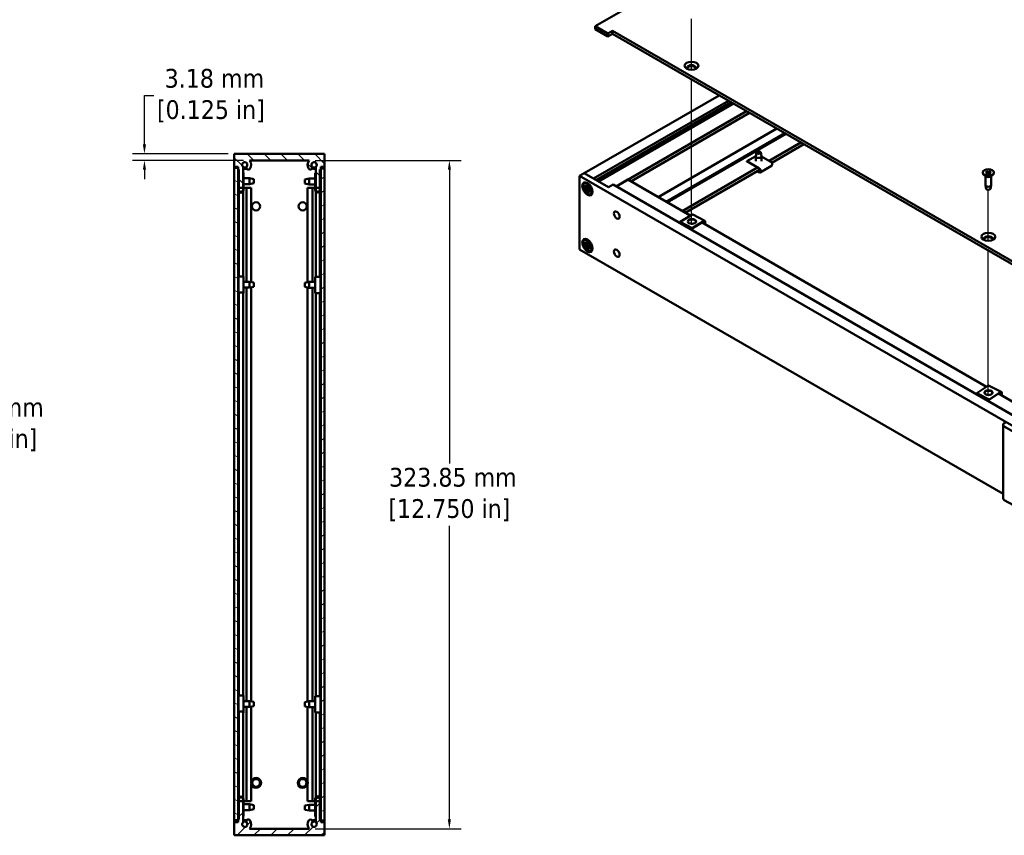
# Model space of a CAD drawing. Header units: millimetres. Extents: x 5 to 1566, y 28 to 988.
# Tile 9 of 11: x 707 to 1184, y 388 to 783. Entities that reach past the tile are written whole.
import ezdxf

# ---------------------------------------------------------------- set-up
doc = ezdxf.new("R2010")
doc.units = ezdxf.units.MM
doc.header["$LTSCALE"] = 1.818182
for name, color, linetype, lineweight in [('Dimension (ANSI)', 7, 'Continuous', 25), ('Hatch (ANSI)', 7, 'Continuous', 18), ('Tweak Trail (ANSI)', 7, 'Continuous', 25), ('Visible (ANSI)', 7, 'Continuous', 50)]:
    doc.layers.add(name, color=color, linetype=linetype, lineweight=lineweight)
doc.styles.add('Note Text (ANSI)', font='tahoma.ttf')
doc.dimstyles.new('Default - mm (ANSI)', dxfattribs={"dimscale": 1.818182, "dimtxt": 5, "dimasz": 2.5, "dimexe": 3.175, "dimexo": 1.6002, "dimgap": 0.8, "dimtad": 0, "dimtih": 1, "dimtoh": 1, "dimrnd": 1e-08, "dimzin": 0, "dimdsep": 46, "dimtxsty": 'Note Text (ANSI)', "dimcen": 0.09, "dimdle": 10, "dimclrd": 256, "dimclre": 256, "dimclrt": 256, "dimadec": 1, "dimazin": 0, "dimtfac": 0.6096, "dimtofl": 0, "dimtmove": 0, "dimatfit": 3, "dimfxl": 1, "dimtolj": 1, "dimtzin": 0, "dimlwd": -1, "dimlwe": -1, "dimarcsym": 0})

# ---------------------------------------------------------------- blocks, each defined once
blk = doc.blocks.new('*D7')
at = {"layer": 'Defpoints', "color": 0, "transparency": 16777216}
for p in [(596.6, 717.78), (685.83, 717.78), (596.6, 387.58)]:
    blk.add_point(p, dxfattribs=at)
at = {"layer": 'Dimension (ANSI)', "transparency": 16777216}
for p, q in [((599.51, 717.78), (691.6, 717.78)), ((685.83, 713.23), (685.83, 601.67)), ((685.83, 392.12), (685.83, 571.53)), ((599.51, 387.58), (691.6, 387.58))]:
    blk.add_line(p, q, dxfattribs=at)
for points in [[(685.07, 713.23), (686.58, 713.23), (685.83, 717.78)], [(685.07, 392.12), (686.58, 392.12), (685.83, 387.58)]]:
    blk.add_solid(points, dxfattribs=at)
at = {"layer": 'Dimension (ANSI)', "transparency": 16777216, "insert": (685.83, 586.6), "char_height": 9.0909, "attachment_point": 5, "style": 'Note Text (ANSI)'}
blk.add_mtext('\\A1; 330.20 mm\\P[13.000 in]', dxfattribs=at)
blk = doc.blocks.new('*D8')
at = {"layer": 'Defpoints', "color": 0, "transparency": 16777216}
for p in [(847.08, 714.6), (847.08, 390.75), (914.95, 390.75)]:
    blk.add_point(p, dxfattribs=at)
at = {"layer": 'Dimension (ANSI)', "transparency": 16777216}
for p, q in [((849.99, 714.6), (920.72, 714.6)), ((914.95, 710.06), (914.95, 567.76)), ((914.95, 395.3), (914.95, 537.6)), ((849.99, 390.75), (920.72, 390.75))]:
    blk.add_line(p, q, dxfattribs=at)
for points in [[(914.19, 710.06), (915.71, 710.06), (914.95, 714.6)], [(914.19, 395.3), (915.71, 395.3), (914.95, 390.75)]]:
    blk.add_solid(points, dxfattribs=at)
at = {"layer": 'Dimension (ANSI)', "transparency": 16777216, "insert": (914.95, 552.68), "char_height": 9.0909, "attachment_point": 5, "style": 'Note Text (ANSI)'}
blk.add_mtext('\\A1; 323.85 mm\\P[12.750 in]', dxfattribs=at)
blk = doc.blocks.new('*D18')
at = {"layer": 'Defpoints', "color": 0, "transparency": 16777216}
for p in [(810.77, 717.78), (767.23, 714.6), (818.14, 714.6)]:
    blk.add_point(p, dxfattribs=at)
at = {"layer": 'Dimension (ANSI)', "transparency": 16777216}
for p, q in [((767.23, 722.32), (767.23, 745.99)), ((767.23, 745.99), (771.77, 745.99)), ((807.86, 717.78), (761.46, 717.78)), ((815.23, 714.6), (761.46, 714.6)), ((767.23, 710.06), (767.23, 705.51))]:
    blk.add_line(p, q, dxfattribs=at)
for points in [[(766.47, 722.32), (767.99, 722.32), (767.23, 717.78)], [(766.47, 710.06), (767.99, 710.06), (767.23, 714.6)]]:
    blk.add_solid(points, dxfattribs=at)
at = {"layer": 'Dimension (ANSI)', "transparency": 16777216, "insert": (799.41, 745.99), "char_height": 9.0909, "attachment_point": 5, "style": 'Note Text (ANSI)'}
blk.add_mtext('\\A1; 3.18 mm\\P[0.125 in]', dxfattribs=at)

msp = doc.modelspace()

# ---------------------------------------------------------------- hatches: boundary and pattern name
at = {"layer": 'Hatch (ANSI)'}
h = msp.add_hatch(dxfattribs=at)
h.set_pattern_fill('ANSI31', color=256, scale=46.181818, angle=-90, style=0)
h.set_pattern_definition([(315, (0, 0), (4.081935, 4.081935), [])])
edge = h.paths.add_edge_path()
edge.add_line((852.245, 710.156), (852.626, 710.156))
edge.add_line((852.626, 710.156), (852.626, 711.426))
edge.add_line((852.626, 711.426), (854.455, 711.426))
edge.add_line((854.455, 711.426), (854.455, 717.776))
edge.add_line((854.455, 717.776), (810.767, 717.776))
edge.add_line((810.767, 717.776), (810.767, 711.426))
edge.add_line((810.767, 711.426), (812.595, 711.426))
edge.add_line((812.595, 711.426), (812.595, 710.156))
edge.add_line((812.595, 710.156), (812.976, 710.156))
edge.add_line((812.976, 710.156), (812.976, 701.266))
edge.add_line((812.976, 701.266), (815.008, 701.266))
edge.add_line((815.008, 701.266), (815.008, 711.456))
edge.add_ellipse((815.809, 712.442), major_axis=(-0.8, -0.986), ratio=1, start_angle=91.58551, end_angle=360, ccw=False)
edge.add_ellipse((817.574, 711.092), major_axis=(-0.757, 0.578), ratio=1, start_angle=0, end_angle=179.92175)
edge.add_ellipse((815.809, 712.442), major_axis=(2.522, -1.929), ratio=1, start_angle=0, end_angle=80.24957)
edge.add_line((818.137, 714.601), (847.085, 714.601))
edge.add_ellipse((849.412, 712.441), major_axis=(-2.327, 2.16), ratio=1, start_angle=0, end_angle=80.27895)
edge.add_ellipse((847.647, 711.091), major_axis=(-0.757, -0.579), ratio=1, start_angle=0, end_angle=52.5849)
edge.add_ellipse((847.647, 711.091), major_axis=(0, -0.953), ratio=1, start_angle=0, end_angle=127.40593)
edge.add_ellipse((849.413, 712.442), major_axis=(-1.009, -0.771), ratio=1, start_angle=91.64419, end_angle=360, ccw=False)
edge.add_line((850.213, 711.456), (850.213, 701.266))
edge.add_line((850.213, 701.266), (852.245, 701.266))
edge.add_line((852.245, 701.266), (852.245, 710.156))
h = msp.add_hatch(dxfattribs=at)
h.set_pattern_fill('ANSI31', color=256, scale=46.181818, angle=-75, style=0)
h.set_pattern_definition([(330, (0, 0), (2.886364, 4.99933), [])])
h.paths.add_polyline_path([(812.567, 710.964), (810.767, 710.964), (810.767, 394.964), (812.567, 394.964)])
h = msp.add_hatch(dxfattribs=at)
h.set_pattern_fill('ANSI31', color=256, scale=46.181818, angle=-15, style=0)
h.set_pattern_definition([(30, (0, 0), (-2.886364, 4.999328), [])])
h.paths.add_polyline_path([(854.455, 710.676), (852.655, 710.676), (852.655, 394.676), (854.455, 394.676)])
h = msp.add_hatch(dxfattribs=at)
h.set_pattern_fill('ANSI31', color=256, scale=46.181818, style=0)
h.set_pattern_definition([(45, (0, 0), (-4.081935, 4.081935), [])])
edge = h.paths.add_edge_path()
edge.add_line((852.626, 395.196), (852.245, 395.196))
edge.add_line((852.245, 395.196), (852.245, 404.086))
edge.add_line((852.245, 404.086), (850.213, 404.086))
edge.add_line((850.213, 404.086), (850.213, 393.896))
edge.add_ellipse((849.413, 392.91), major_axis=(0.8, 0.986), ratio=1, start_angle=91.64419, end_angle=360, ccw=False)
edge.add_ellipse((847.647, 394.26), major_axis=(0.757, -0.579), ratio=1, start_angle=0, end_angle=127.40593)
edge.add_ellipse((847.647, 394.261), major_axis=(0, 0.952), ratio=1, start_angle=0, end_angle=52.5849)
edge.add_ellipse((849.412, 392.911), major_axis=(-2.522, 1.929), ratio=1, start_angle=0, end_angle=80.27895)
edge.add_line((847.085, 390.751), (818.137, 390.751))
edge.add_ellipse((815.809, 392.91), major_axis=(2.328, -2.159), ratio=1, start_angle=0, end_angle=80.24957)
edge.add_ellipse((817.574, 394.26), major_axis=(0.757, 0.579), ratio=1, start_angle=0, end_angle=179.92175)
edge.add_ellipse((815.809, 392.91), major_axis=(1.008, 0.773), ratio=1, start_angle=91.58551, end_angle=360, ccw=False)
edge.add_line((815.008, 393.896), (815.008, 404.086))
edge.add_line((815.008, 404.086), (812.976, 404.086))
edge.add_line((812.976, 404.086), (812.976, 395.196))
edge.add_line((812.976, 395.196), (812.595, 395.196))
edge.add_line((812.595, 395.196), (812.595, 393.926))
edge.add_line((812.595, 393.926), (810.767, 393.926))
edge.add_line((810.767, 393.926), (810.767, 387.576))
edge.add_line((810.767, 387.576), (854.455, 387.576))
edge.add_line((854.455, 387.576), (854.455, 393.926))
edge.add_line((854.455, 393.926), (852.626, 393.926))
edge.add_line((852.626, 393.926), (852.626, 395.196))

# ---------------------------------------------------------------- linework, layer by layer
at = {"layer": 'Tweak Trail (ANSI)'}
for p, q in [((1032.232, 758.541), (1032.232, 783.248)), ((1032.232, 683.884), (1032.232, 753.865)), ((1176.027, 675.648), (1176.027, 700.356)), ((1176.027, 600.923), (1176.027, 670.973))]:
    msp.add_line(p, q, dxfattribs=at)
at = {"layer": 'Visible (ANSI)'}
for p, q in [((1278, 948.674), (985.625, 779.611)), ((985.625, 779.611), (991.747, 776.082)), ((985.625, 779.611), (985.625, 778.141)), ((991.747, 774.613), (985.625, 778.141)), ((991.747, 776.082), (993.99, 777.38)), ((991.747, 776.082), (991.747, 774.613)), ((993.99, 775.91), (991.747, 774.613)), ((993.99, 777.38), (1205.366, 655.53)), ((993.99, 777.38), (993.99, 775.91)), ((1204.093, 654.794), (993.99, 775.91)), ((1045.674, 746.116), (980.308, 708.377)), ((1050.168, 743.526), (984.798, 705.784)), ((1051.462, 742.78), (986.091, 705.038)), ((1052.361, 742.261), (986.989, 704.519)), ((1052.63, 742.106), (987.258, 704.364)), ((1058.921, 738.48), (995.79, 702.03)), ((1060.359, 737.651), (1002.848, 704.447)), ((1073.621, 730.005), (1016.1, 696.795)), ((1077.457, 727.795), (1019.932, 694.583)), ((1078.061, 727.446), (1020.536, 694.234)), ((1085.272, 723.29), (1069.928, 714.431)), ((1086.71, 722.461), (1071.089, 713.442)), ((854.455, 717.776), (810.767, 717.776)), ((810.767, 717.776), (810.767, 711.426)), ((854.455, 711.426), (854.455, 717.776)), ((1063.365, 716.709), (1059.114, 714.205)), ((1063.349, 714.176), (1063.349, 716.586)), ((1063.778, 718.388), (1063.363, 716.701)), ((1065.765, 718.388), (1066.18, 716.701)), ((1066.194, 714.176), (1066.194, 716.586)), ((1070.429, 714.148), (1066.194, 716.544)), ((810.767, 710.964), (810.767, 711.426)), ((810.767, 711.426), (812.595, 711.426)), ((812.567, 710.964), (810.767, 710.964)), ((810.767, 710.964), (810.767, 394.964)), ((812.567, 394.964), (812.567, 710.964)), ((812.595, 711.426), (812.595, 710.156)), ((815.008, 701.266), (815.008, 711.456)), ((818.137, 714.601), (847.085, 714.601)), ((850.213, 711.456), (850.213, 701.266)), ((852.626, 710.156), (852.626, 711.426)), ((852.626, 711.426), (854.455, 711.426)), ((854.455, 711.426), (854.455, 710.676)), ((1064.217, 711.134), (1027.741, 690.074)), ((1059.114, 714.022), (1059.114, 714.205)), ((1059.114, 714.205), (1064.934, 710.911)), ((1064.934, 710.702), (1064.217, 711.108)), ((1071.067, 712.04), (1065.572, 708.803)), ((812.567, 706.008), (812.72, 706.008)), ((812.595, 710.156), (812.976, 710.156)), ((812.72, 700.385), (812.72, 708.533)), ((812.72, 708.533), (812.976, 708.533)), ((812.976, 710.156), (812.976, 701.266)), ((815.008, 708.533), (815.233, 708.533)), ((815.233, 708.533), (815.233, 700.385)), ((815.233, 706.008), (818.183, 706.008)), ((818.183, 703.163), (818.183, 706.008)), ((820.292, 705.588), (818.183, 706.008)), ((849.989, 708.49), (850.213, 708.49)), ((849.989, 700.34), (849.989, 708.49)), ((852.245, 710.156), (852.626, 710.156)), ((852.245, 701.266), (852.245, 710.156)), ((852.245, 708.49), (852.501, 708.49)), ((852.501, 708.49), (852.501, 700.34)), ((854.455, 710.676), (852.655, 710.676)), ((852.655, 710.676), (852.655, 394.676)), ((854.455, 394.676), (854.455, 710.676)), ((980.308, 708.377), (978.062, 707.08)), ((978.062, 707.08), (978.062, 671.409)), ((978.062, 707.08), (1211.549, 572.277)), ((991.975, 701.641), (980.308, 708.377)), ((980.308, 708.377), (984.798, 705.784)), ((1065.438, 710.179), (1029.178, 689.245)), ((1064.934, 708.86), (1064.034, 709.369)), ((1064.217, 709.475), (1064.934, 709.069)), ((1173.312, 708.712), (1173.312, 708.58)), ((1174.882, 706.835), (1173.841, 707.65)), ((1174.604, 707.053), (1174.604, 702.656)), ((1174.805, 709.232), (1175.534, 708.791)), ((1174.805, 708.193), (1175.534, 708.634)), ((1175.126, 709.417), (1175.89, 708.997)), ((1175.127, 708.007), (1175.89, 708.428)), ((1175.588, 708.714), (1175.598, 708.267)), ((1176.926, 709.417), (1176.163, 708.997)), ((1176.927, 708.007), (1176.163, 708.428)), ((1176.465, 708.714), (1176.455, 708.267)), ((1177.248, 709.232), (1176.519, 708.791)), ((1177.248, 708.193), (1176.519, 708.634)), ((1177.172, 706.835), (1178.212, 707.65)), ((1177.449, 707.053), (1177.449, 702.656)), ((1178.741, 708.712), (1178.741, 708.58)), ((812.567, 703.163), (812.72, 703.163)), ((812.595, 701.276), (812.567, 701.276)), ((812.72, 701.276), (812.595, 701.276)), ((812.595, 701.276), (812.595, 655.834)), ((812.976, 701.266), (815.008, 701.266)), ((812.976, 701.266), (812.976, 700.385)), ((814.976, 700.385), (814.976, 701.266)), ((815.233, 703.163), (818.183, 703.163)), ((816.622, 701.276), (815.233, 701.276)), ((816.622, 701.276), (818.331, 701.276)), ((816.622, 701.276), (816.622, 655.834)), ((820.292, 703.582), (818.183, 703.163)), ((818.331, 701.276), (818.984, 701.276)), ((818.984, 701.276), (818.984, 655.675)), ((820.292, 705.588), (820.292, 703.582)), ((844.93, 705.379), (847.038, 705.798)), ((844.93, 703.372), (844.93, 705.379)), ((844.93, 703.372), (847.038, 702.953)), ((846.237, 701.276), (846.89, 701.276)), ((846.237, 701.276), (846.237, 655.539)), ((846.89, 701.276), (847.647, 701.276)), ((847.038, 705.798), (847.038, 702.953)), ((849.989, 705.798), (847.038, 705.798)), ((849.989, 702.953), (847.038, 702.953)), ((847.647, 701.276), (848.6, 701.276)), ((849.989, 701.276), (848.6, 701.276)), ((848.6, 701.276), (848.6, 655.698)), ((850.213, 701.266), (852.245, 701.266)), ((850.245, 701.266), (850.245, 700.34)), ((852.245, 700.34), (852.245, 701.266)), ((852.655, 705.798), (852.501, 705.798)), ((852.655, 702.953), (852.501, 702.953)), ((852.626, 701.276), (852.501, 701.276)), ((852.655, 701.276), (852.626, 701.276)), ((852.626, 701.276), (852.626, 655.698)), ((980.282, 702.128), (981.113, 701.457)), ((980.282, 701.237), (981.113, 700.949)), ((980.323, 703.404), (980.711, 703.628)), ((980.767, 702.634), (981.46, 701.572)), ((981.341, 701.503), (980.767, 702.634)), ((981.279, 701.412), (982.11, 701.78)), ((981.448, 702.802), (981.614, 701.746)), ((981.553, 701.571), (982.117, 701.82)), ((982.22, 702.356), (982.054, 701.492)), ((982.208, 701.14), (982.901, 701.402)), ((982.901, 701.402), (982.328, 700.933)), ((982.901, 701.402), (982.464, 701.15)), ((994.22, 702.937), (991.975, 701.641)), ((994.22, 702.937), (1204.372, 581.605)), ((1001.404, 705.28), (995.782, 702.035)), ((1001.404, 705.28), (1031.608, 687.842)), ((1175.033, 700.854), (1174.618, 702.541)), ((1177.02, 700.854), (1177.435, 702.541)), ((812.72, 700.218), (812.72, 700.385)), ((812.976, 699.458), (812.976, 658.371)), ((815.008, 699.502), (815.008, 658.37)), ((815.233, 700.218), (815.233, 700.385)), ((849.989, 700.34), (849.989, 700.262)), ((850.213, 699.546), (850.213, 658.201)), ((852.245, 699.502), (852.245, 658.201)), ((852.501, 700.34), (852.501, 700.262)), ((980.767, 700.17), (981.341, 700.639)), ((980.767, 700.17), (981.466, 700.573)), ((981.46, 700.432), (980.767, 700.17)), ((981.448, 699.216), (981.614, 700.08)), ((981.466, 700.573), (982.464, 701.15)), ((982.22, 698.77), (982.054, 699.826)), ((982.099, 699.992), (982.833, 700.527)), ((982.901, 698.938), (982.208, 700)), ((982.328, 700.07), (982.901, 698.938)), ((982.373, 700.15), (982.872, 700.514)), ((983.387, 700.335), (982.556, 700.624)), ((983.387, 699.444), (982.556, 700.115)), ((983.346, 698.168), (983.734, 698.393)), ((1032.342, 688.298), (1026.79, 684.854)), ((1038.683, 685.291), (1032.937, 688.379)), ((1032.536, 681.766), (1026.79, 684.854)), ((1026.79, 684.854), (1026.79, 684.645)), ((1032.536, 681.557), (1026.79, 684.645)), ((1032.536, 681.766), (1038.088, 685.21)), ((1038.088, 685.001), (1032.536, 681.557)), ((1037.336, 684.535), (1175.219, 604.928)), ((1032.536, 681.557), (1032.536, 681.766)), ((980.282, 674.691), (981.113, 674.019)), ((980.282, 673.799), (981.113, 673.511)), ((980.323, 675.966), (980.711, 676.19)), ((980.767, 675.196), (981.46, 674.134)), ((981.341, 674.065), (980.767, 675.196)), ((980.767, 672.733), (981.341, 673.202)), ((980.767, 672.733), (981.466, 673.136)), ((981.46, 672.995), (980.767, 672.733)), ((981.279, 673.975), (982.11, 674.343)), ((981.448, 675.364), (981.614, 674.309)), ((981.448, 671.779), (981.614, 672.642)), ((981.466, 673.136), (982.464, 673.712)), ((981.553, 674.133), (982.117, 674.383)), ((982.22, 674.918), (982.054, 674.055)), ((982.099, 672.554), (982.833, 673.09)), ((982.208, 673.702), (982.901, 673.964)), ((982.901, 671.501), (982.208, 672.563)), ((982.901, 673.964), (982.328, 673.495)), ((982.328, 672.632), (982.901, 671.501)), ((982.373, 672.712), (982.872, 673.076)), ((982.901, 673.964), (982.464, 673.712)), ((983.387, 672.898), (982.556, 673.186)), ((983.387, 672.006), (982.556, 672.678)), ((978.062, 671.409), (1183.192, 552.978)), ((982.22, 671.333), (982.054, 672.388)), ((983.346, 670.731), (983.734, 670.955)), ((812.72, 650.499), (812.72, 658.344)), ((815.233, 650.499), (815.233, 658.344)), ((812.567, 655.834), (812.72, 655.834)), ((815.233, 655.834), (818.183, 655.834)), ((818.183, 652.989), (818.183, 655.834)), ((820.292, 655.415), (818.183, 655.834)), ((820.292, 655.415), (820.292, 653.408)), ((844.93, 655.279), (847.038, 655.698)), ((844.93, 653.272), (844.93, 655.279)), ((847.038, 655.698), (847.038, 652.853)), ((849.989, 655.698), (847.038, 655.698)), ((849.989, 658.201), (849.989, 650.351)), ((849.989, 658.201), (852.501, 658.201)), ((852.501, 658.201), (852.501, 650.351)), ((852.655, 655.698), (852.501, 655.698)), ((812.567, 652.989), (812.72, 652.989)), ((812.595, 652.989), (812.595, 452.634)), ((812.72, 650.207), (812.72, 650.499)), ((812.976, 650.207), (812.72, 650.207)), ((812.976, 650.499), (812.976, 650.46)), ((812.976, 650.46), (812.976, 455.326)), ((814.976, 650.46), (814.976, 650.499)), ((815.008, 650.46), (815.008, 455.323)), ((815.233, 650.207), (815.008, 650.207)), ((815.233, 652.989), (818.183, 652.989)), ((815.233, 650.499), (815.233, 650.207)), ((816.622, 652.989), (816.622, 452.634)), ((820.292, 653.408), (818.183, 652.989)), ((818.984, 653.148), (818.984, 452.475)), ((844.93, 653.272), (847.038, 652.853)), ((846.237, 653.013), (846.237, 452.339)), ((849.989, 652.853), (847.038, 652.853)), ((848.6, 652.853), (848.6, 452.498)), ((852.501, 650.351), (849.989, 650.351)), ((850.213, 650.351), (850.213, 455.001)), ((852.245, 650.351), (852.245, 455.001)), ((852.655, 652.853), (852.501, 652.853)), ((852.626, 652.853), (852.626, 452.498)), ((1175.837, 605.338), (1170.487, 601.789)), ((1176.409, 598.814), (1170.487, 601.789)), ((1170.487, 601.789), (1170.487, 601.58)), ((1176.409, 598.604), (1170.487, 601.58)), ((1182.323, 602.46), (1176.401, 605.435)), ((1176.409, 598.814), (1181.759, 602.363)), ((1181.759, 602.154), (1176.409, 598.604)), ((1180.952, 601.618), (1211.556, 583.949)), ((1176.409, 598.604), (1176.409, 598.814)), ((1184.608, 587.831), (1183.778, 587.351)), ((1183.192, 586.535), (1183.192, 550.854)), ((1183.778, 585.718), (1206.352, 572.685)), ((1183.778, 550.038), (1188.166, 547.504)), ((812.72, 447.442), (812.72, 455.274)), ((815.233, 447.442), (815.233, 455.274)), ((849.989, 455.001), (849.989, 447.151)), ((849.989, 455.001), (852.501, 455.001)), ((852.501, 455.001), (852.501, 447.151)), ((812.567, 452.634), (812.72, 452.634)), ((812.567, 449.789), (812.72, 449.789)), ((812.595, 449.789), (812.595, 404.076)), ((815.233, 452.634), (818.183, 452.634)), ((815.233, 449.789), (818.183, 449.789)), ((816.622, 449.789), (816.622, 404.076)), ((818.183, 449.789), (818.183, 452.634)), ((820.292, 452.215), (818.183, 452.634)), ((820.292, 450.208), (818.183, 449.789)), ((818.984, 449.948), (818.984, 413.592)), ((820.292, 452.215), (820.292, 450.208)), ((844.93, 452.079), (847.038, 452.498)), ((844.93, 450.072), (844.93, 452.079)), ((844.93, 450.072), (847.038, 449.653)), ((846.237, 449.813), (846.237, 413.638)), ((847.038, 452.498), (847.038, 449.653)), ((849.989, 452.498), (847.038, 452.498)), ((849.989, 449.653), (847.038, 449.653)), ((848.6, 449.653), (848.6, 404.076)), ((852.655, 452.498), (852.501, 452.498)), ((852.655, 449.653), (852.501, 449.653)), ((852.626, 449.653), (852.626, 404.076)), ((812.72, 446.878), (812.72, 447.442)), ((812.976, 446.878), (812.72, 446.878)), ((812.976, 447.442), (812.976, 447.357)), ((812.976, 447.357), (812.976, 405.864)), ((814.976, 447.357), (814.976, 447.442)), ((815.008, 447.357), (815.008, 405.82)), ((815.233, 446.878), (815.008, 446.878)), ((815.233, 447.442), (815.233, 446.878)), ((852.501, 447.151), (849.989, 447.151)), ((850.213, 447.151), (850.213, 405.936)), ((852.245, 447.151), (852.245, 405.98)), ((854.455, 425.676), (854.467, 425.676)), ((854.467, 388.576), (854.467, 425.676)), ((818.984, 412.36), (818.984, 404.076)), ((846.237, 412.314), (846.237, 404.076)), ((812.567, 404.076), (812.595, 404.076)), ((812.567, 402.608), (812.72, 402.608)), ((812.595, 404.076), (812.72, 404.076)), ((812.72, 396.955), (812.72, 405.104)), ((812.976, 405.104), (812.976, 404.086)), ((815.008, 404.086), (812.976, 404.086)), ((812.976, 404.086), (812.976, 395.196)), ((814.976, 404.086), (814.976, 405.104)), ((815.008, 393.896), (815.008, 404.086)), ((815.233, 405.104), (815.233, 396.955)), ((815.233, 404.076), (816.622, 404.076)), ((815.233, 402.608), (818.183, 402.608)), ((818.331, 404.076), (816.622, 404.076)), ((818.183, 399.763), (818.183, 402.608)), ((820.292, 402.189), (818.183, 402.608)), ((818.984, 404.076), (818.331, 404.076)), ((820.292, 402.189), (820.292, 400.182)), ((844.93, 401.979), (847.038, 402.398)), ((844.93, 399.972), (844.93, 401.979)), ((846.89, 404.076), (846.237, 404.076)), ((847.647, 404.076), (846.89, 404.076)), ((847.038, 402.398), (847.038, 399.553)), ((849.989, 402.398), (847.038, 402.398)), ((848.6, 404.076), (847.647, 404.076)), ((848.6, 404.076), (849.989, 404.076)), ((849.989, 397.079), (849.989, 405.221)), ((852.245, 404.086), (850.213, 404.086)), ((850.213, 404.086), (850.213, 393.896)), ((850.245, 405.221), (850.245, 404.086)), ((852.245, 404.086), (852.245, 405.221)), ((852.245, 395.196), (852.245, 404.086)), ((852.501, 405.221), (852.501, 397.079)), ((852.501, 404.076), (852.626, 404.076)), ((852.655, 402.398), (852.501, 402.398)), ((852.626, 404.076), (852.655, 404.076)), ((812.567, 399.763), (812.72, 399.763)), ((812.72, 396.955), (812.72, 396.847)), ((812.976, 396.955), (812.72, 396.955)), ((812.72, 396.847), (812.976, 396.847)), ((815.233, 396.955), (815.008, 396.955)), ((815.008, 396.847), (815.233, 396.847)), ((815.233, 399.763), (818.183, 399.763)), ((815.233, 396.955), (815.233, 396.847)), ((820.292, 400.182), (818.183, 399.763)), ((844.93, 399.972), (847.038, 399.553)), ((849.989, 399.553), (847.038, 399.553)), ((850.213, 397.079), (849.989, 397.079)), ((849.989, 396.731), (849.989, 397.079)), ((849.989, 396.731), (850.213, 396.731)), ((852.501, 397.079), (852.245, 397.079)), ((852.245, 396.731), (852.501, 396.731)), ((852.655, 399.553), (852.501, 399.553)), ((852.501, 396.731), (852.501, 397.079)), ((810.767, 394.964), (812.567, 394.964)), ((810.767, 394.804), (810.767, 394.964)), ((810.767, 393.926), (810.767, 394.804)), ((810.767, 394.804), (812.567, 394.804)), ((812.595, 393.926), (810.767, 393.926)), ((810.767, 393.926), (810.767, 387.576)), ((812.567, 394.964), (812.567, 394.804)), ((812.976, 395.196), (812.595, 395.196)), ((812.595, 395.196), (812.595, 393.926)), ((852.626, 395.196), (852.245, 395.196)), ((852.626, 393.926), (852.626, 395.196)), ((854.455, 393.926), (852.626, 393.926)), ((852.655, 394.676), (854.455, 394.676)), ((854.455, 394.676), (854.455, 393.926)), ((854.455, 387.576), (854.455, 393.926)), ((810.767, 387.576), (854.455, 387.576)), ((847.085, 390.751), (818.137, 390.751)), ((854.455, 387.576), (854.467, 387.576)), ((854.467, 388.576), (854.467, 387.576))]:
    msp.add_line(p, q, dxfattribs=at)
at = {"layer": 'Visible (ANSI)', "flags": 128}
for points in [[(1174.805, 708.193), (1174.808, 708.194), (1174.81, 708.195), (1174.812, 708.196), (1174.815, 708.197), (1174.817, 708.198), (1174.819, 708.199), (1174.822, 708.2), (1174.824, 708.2), (1174.826, 708.201), (1174.828, 708.201), (1174.831, 708.202), (1174.833, 708.202), (1174.835, 708.202), (1174.837, 708.202), (1174.839, 708.202), (1174.841, 708.201), (1174.843, 708.201), (1174.845, 708.2), (1174.847, 708.2), (1174.849, 708.199), (1174.85, 708.198), (1174.852, 708.197), (1174.853, 708.196), (1174.855, 708.195)], [(1175.152, 708.021), (1174.991, 708.102), (1174.855, 708.195)], [(1175.126, 709.417), (1175.129, 709.416), (1175.132, 709.414), (1175.135, 709.411), (1175.139, 709.409), (1175.142, 709.407), (1175.145, 709.404), (1175.148, 709.402), (1175.15, 709.399), (1175.153, 709.396), (1175.156, 709.393), (1175.159, 709.39), (1175.161, 709.387), (1175.164, 709.383), (1175.166, 709.38), (1175.169, 709.376), (1175.171, 709.373), (1175.173, 709.369), (1175.175, 709.366), (1175.177, 709.362), (1175.179, 709.358), (1175.181, 709.354), (1175.183, 709.35), (1175.184, 709.346), (1175.186, 709.342)], [(1175.334, 708.911), (1175.329, 708.928), (1175.323, 708.944), (1175.317, 708.961), (1175.311, 708.978), (1175.306, 708.995), (1175.3, 709.012), (1175.294, 709.029), (1175.288, 709.047), (1175.282, 709.064), (1175.276, 709.082), (1175.27, 709.099), (1175.263, 709.117), (1175.257, 709.135), (1175.251, 709.153), (1175.245, 709.172), (1175.238, 709.19), (1175.232, 709.208), (1175.225, 709.227), (1175.219, 709.246), (1175.212, 709.265), (1175.206, 709.284), (1175.199, 709.303), (1175.193, 709.323), (1175.186, 709.342)], [(1176.867, 709.343), (1176.86, 709.323), (1176.853, 709.304), (1176.847, 709.284), (1176.84, 709.265), (1176.834, 709.246), (1176.827, 709.227), (1176.821, 709.209), (1176.814, 709.19), (1176.808, 709.172), (1176.802, 709.153), (1176.795, 709.135), (1176.789, 709.117), (1176.783, 709.099), (1176.777, 709.082), (1176.771, 709.064), (1176.765, 709.047), (1176.759, 709.029), (1176.753, 709.012), (1176.747, 708.995), (1176.741, 708.978), (1176.735, 708.961), (1176.73, 708.944), (1176.724, 708.928), (1176.718, 708.911)], [(1176.867, 709.343), (1176.868, 709.347), (1176.87, 709.351), (1176.872, 709.355), (1176.873, 709.358), (1176.875, 709.362), (1176.877, 709.366), (1176.879, 709.37), (1176.881, 709.373), (1176.884, 709.377), (1176.886, 709.38), (1176.889, 709.384), (1176.891, 709.387), (1176.894, 709.39), (1176.897, 709.393), (1176.899, 709.396), (1176.902, 709.399), (1176.905, 709.402), (1176.908, 709.404), (1176.911, 709.407), (1176.914, 709.409), (1176.917, 709.412), (1176.92, 709.414), (1176.923, 709.416), (1176.926, 709.417)], [(1177.198, 708.195), (1177.062, 708.103), (1176.901, 708.021)], [(1177.198, 708.195), (1177.2, 708.197), (1177.201, 708.198), (1177.203, 708.198), (1177.205, 708.199), (1177.207, 708.2), (1177.208, 708.201), (1177.21, 708.201), (1177.212, 708.202), (1177.215, 708.202), (1177.217, 708.202), (1177.219, 708.202), (1177.221, 708.202), (1177.223, 708.202), (1177.225, 708.202), (1177.227, 708.201), (1177.229, 708.201), (1177.232, 708.2), (1177.234, 708.199), (1177.236, 708.198), (1177.239, 708.198), (1177.241, 708.196), (1177.243, 708.195), (1177.246, 708.194), (1177.248, 708.193)], [(980.491, 701.248), (980.482, 701.245), (980.473, 701.242), (980.463, 701.239), (980.454, 701.237), (980.444, 701.235), (980.435, 701.233), (980.426, 701.231), (980.417, 701.229), (980.407, 701.228), (980.398, 701.227), (980.388, 701.226), (980.379, 701.226), (980.37, 701.225), (980.361, 701.225), (980.352, 701.225), (980.344, 701.225), (980.335, 701.226), (980.327, 701.227), (980.319, 701.228), (980.311, 701.229), (980.303, 701.231), (980.295, 701.233), (980.288, 701.235), (980.282, 701.237)], [(980.491, 701.248), (980.519, 701.258), (980.546, 701.267), (980.573, 701.277), (980.6, 701.286), (980.627, 701.296), (980.654, 701.305), (980.68, 701.315), (980.707, 701.324), (980.733, 701.333), (980.759, 701.342), (980.784, 701.351), (980.81, 701.36), (980.835, 701.369), (980.861, 701.378), (980.886, 701.387), (980.91, 701.396), (980.935, 701.405), (980.96, 701.413), (980.984, 701.422), (981.008, 701.43), (981.032, 701.439), (981.056, 701.447), (981.08, 701.456), (981.104, 701.464)], [(981.537, 702.687), (981.531, 702.689), (981.526, 702.691), (981.52, 702.693), (981.515, 702.696), (981.51, 702.699), (981.505, 702.702), (981.501, 702.705), (981.496, 702.709), (981.491, 702.714), (981.487, 702.718), (981.483, 702.723), (981.478, 702.728), (981.475, 702.733), (981.471, 702.738), (981.468, 702.743), (981.465, 702.749), (981.462, 702.755), (981.46, 702.761), (981.457, 702.768), (981.455, 702.774), (981.453, 702.781), (981.451, 702.788), (981.449, 702.795), (981.448, 702.802)], [(981.537, 702.687), (981.698, 702.628), (981.866, 702.544), (982.038, 702.435), (982.21, 702.302)], [(981.448, 699.216), (981.45, 699.223), (981.451, 699.23), (981.454, 699.237), (981.456, 699.245), (981.459, 699.253), (981.462, 699.26), (981.466, 699.268), (981.469, 699.276), (981.473, 699.283), (981.478, 699.29), (981.482, 699.298), (981.487, 699.306), (981.492, 699.314), (981.498, 699.322), (981.504, 699.329), (981.509, 699.337), (981.515, 699.344), (981.521, 699.351), (981.528, 699.358), (981.534, 699.365), (981.541, 699.372), (981.548, 699.379), (981.555, 699.385), (981.563, 699.392)], [(982.056, 699.815), (982.037, 699.798), (982.018, 699.782), (981.999, 699.765), (981.979, 699.749), (981.96, 699.732), (981.94, 699.715), (981.92, 699.698), (981.9, 699.681), (981.88, 699.664), (981.86, 699.647), (981.84, 699.629), (981.819, 699.612), (981.799, 699.594), (981.778, 699.576), (981.757, 699.559), (981.736, 699.541), (981.715, 699.522), (981.694, 699.504), (981.672, 699.486), (981.651, 699.467), (981.629, 699.449), (981.607, 699.43), (981.585, 699.411), (981.562, 699.392)], [(983.387, 699.444), (983.381, 699.448), (983.376, 699.453), (983.371, 699.458), (983.366, 699.463), (983.362, 699.469), (983.357, 699.474), (983.353, 699.48), (983.349, 699.485), (983.346, 699.491), (983.343, 699.496), (983.34, 699.502), (983.338, 699.507), (983.336, 699.513), (983.334, 699.519), (983.332, 699.525), (983.331, 699.531), (983.33, 699.537), (983.329, 699.543), (983.329, 699.549), (983.329, 699.555), (983.329, 699.561), (983.33, 699.567), (983.331, 699.572), (983.332, 699.578)], [(983.335, 700.354), (983.364, 700.138), (983.373, 699.935), (983.362, 699.747), (983.332, 699.578)], [(980.491, 673.81), (980.482, 673.807), (980.473, 673.804), (980.463, 673.802), (980.454, 673.799), (980.444, 673.797), (980.435, 673.795), (980.426, 673.793), (980.417, 673.792), (980.407, 673.791), (980.398, 673.789), (980.388, 673.789), (980.379, 673.788), (980.37, 673.788), (980.361, 673.787), (980.352, 673.787), (980.344, 673.788), (980.335, 673.788), (980.327, 673.789), (980.319, 673.79), (980.311, 673.792), (980.303, 673.793), (980.295, 673.795), (980.288, 673.797), (980.282, 673.799)], [(980.491, 673.81), (980.519, 673.82), (980.546, 673.83), (980.573, 673.839), (980.6, 673.849), (980.627, 673.858), (980.654, 673.868), (980.68, 673.877), (980.707, 673.886), (980.733, 673.896), (980.759, 673.905), (980.784, 673.914), (980.81, 673.923), (980.835, 673.932), (980.861, 673.941), (980.886, 673.949), (980.91, 673.958), (980.935, 673.967), (980.96, 673.976), (980.984, 673.984), (981.008, 673.993), (981.032, 674.001), (981.056, 674.01), (981.08, 674.018), (981.104, 674.026)], [(981.537, 675.249), (981.531, 675.251), (981.526, 675.253), (981.52, 675.256), (981.515, 675.258), (981.51, 675.261), (981.505, 675.264), (981.501, 675.268), (981.496, 675.272), (981.491, 675.276), (981.487, 675.281), (981.483, 675.285), (981.478, 675.29), (981.475, 675.295), (981.471, 675.3), (981.468, 675.305), (981.465, 675.311), (981.462, 675.317), (981.46, 675.323), (981.457, 675.33), (981.455, 675.337), (981.453, 675.344), (981.451, 675.35), (981.449, 675.357), (981.448, 675.364)], [(981.537, 675.249), (981.698, 675.191), (981.866, 675.107), (982.038, 674.997), (982.21, 674.864)], [(983.335, 672.916), (983.364, 672.701), (983.373, 672.497), (983.362, 672.31), (983.332, 672.141)], [(981.448, 671.779), (981.45, 671.785), (981.451, 671.793), (981.454, 671.8), (981.456, 671.807), (981.459, 671.815), (981.462, 671.823), (981.466, 671.831), (981.469, 671.838), (981.473, 671.845), (981.478, 671.853), (981.482, 671.861), (981.487, 671.869), (981.492, 671.876), (981.498, 671.884), (981.504, 671.892), (981.509, 671.899), (981.515, 671.906), (981.521, 671.913), (981.528, 671.92), (981.534, 671.927), (981.541, 671.934), (981.548, 671.941), (981.555, 671.948), (981.563, 671.954)], [(982.056, 672.377), (982.037, 672.361), (982.018, 672.344), (981.999, 672.328), (981.979, 672.311), (981.96, 672.295), (981.94, 672.278), (981.92, 672.261), (981.9, 672.244), (981.88, 672.227), (981.86, 672.209), (981.84, 672.192), (981.819, 672.174), (981.799, 672.157), (981.778, 672.139), (981.757, 672.121), (981.736, 672.103), (981.715, 672.085), (981.694, 672.067), (981.672, 672.048), (981.651, 672.03), (981.629, 672.011), (981.607, 671.992), (981.585, 671.973), (981.562, 671.954)], [(983.387, 672.006), (983.381, 672.011), (983.376, 672.016), (983.371, 672.021), (983.366, 672.026), (983.362, 672.031), (983.357, 672.037), (983.353, 672.042), (983.349, 672.048), (983.346, 672.053), (983.343, 672.058), (983.34, 672.064), (983.338, 672.07), (983.336, 672.076), (983.334, 672.082), (983.332, 672.088), (983.331, 672.094), (983.33, 672.1), (983.329, 672.106), (983.329, 672.112), (983.329, 672.118), (983.329, 672.123), (983.33, 672.129), (983.331, 672.135), (983.332, 672.141)]]:
    msp.add_lwpolyline(points, dxfattribs=at)
at = {"layer": 'Visible (ANSI)'}
for centre, radius in [((821.311, 692.376), 1.981), ((843.911, 692.376), 1.981), ((821.317, 412.976), 2.413), ((843.917, 412.976), 2.413), ((821.317, 412.976), 1.88), ((843.917, 412.976), 1.88)]:
    msp.add_circle(centre, radius, dxfattribs=at)
for centre, radius, start, end in [((815.809, 712.442), 1.27, 322.53539, 230.94988), ((815.809, 712.442), 1.359, 233.92394, 309.30957), ((815.809, 712.442), 1.753, 242.83344, 298.35776), ((817.574, 711.092), 0.952, 142.67232, 322.59407), ((815.809, 712.442), 3.175, 322.59407, 42.84364), ((849.412, 712.441), 3.175, 137.13615, 217.4151), ((847.647, 711.091), 0.953, 270, 37.40593), ((849.413, 712.442), 1.27, 309.05012, 217.40593), ((849.413, 712.442), 1.359, 230.69341, 306.07606), ((849.413, 712.442), 1.753, 241.65032, 297.16656), ((815.809, 712.442), 2, 246.41557, 297.21555), ((847.647, 711.091), 0.952, 217.4151, 270), ((849.413, 712.442), 2, 242.79553, 293.58443), ((815.809, 392.91), 1.27, 129.05012, 37.46461), ((815.809, 392.91), 2, 62.78445, 113.58443), ((815.809, 392.91), 1.753, 61.64224, 117.16656), ((815.809, 392.91), 1.359, 50.69043, 126.07606), ((817.574, 394.26), 0.953, 37.40593, 217.32768), ((815.809, 392.91), 3.175, 317.15636, 37.40593), ((849.412, 392.911), 3.175, 142.5849, 222.86385), ((847.647, 394.261), 0.952, 90, 142.5849), ((847.647, 394.26), 0.953, 322.59407, 90), ((849.413, 392.91), 1.27, 142.59407, 50.94988), ((849.413, 392.91), 2, 66.41557, 117.20447), ((849.413, 392.91), 1.359, 53.92394, 129.30659), ((849.413, 392.91), 1.753, 62.83344, 118.34968)]:
    msp.add_arc(centre, radius, start, end, dxfattribs=at)
for centre, major_axis in [((1032.232, 760.475), (-3.35, 0)), ((1064.771, 718.307), (-1.003, 0)), ((1176.027, 708.712), (2.715, 0)), ((981.834, 700.786), (1.75, -3.031)), ((981.834, 700.786), (1.511, -2.618)), ((996.023, 688.102), (0.99, -1.716)), ((1032.439, 685.032), (-2, 0)), ((1176.027, 677.583), (-3.35, 0)), ((981.834, 673.349), (1.75, -3.031)), ((981.834, 673.349), (1.511, -2.618)), ((996.023, 669.649), (0.99, -1.716)), ((1176.123, 602.076), (-2, 0))]:
    msp.add_ellipse(centre, major_axis=major_axis, ratio=0.5773503, dxfattribs=at)
for centre, major_axis, ratio, start_param, end_param in [((1032.232, 759.441), (2.25, 0), 0.5773503, 5.9071295, 9.8008338), ((1032.232, 759.005), (2.25, 0), 0.5773503, 0.1688075, 2.9727852), ((1064.771, 716.586), (-1.422, 0), 0.5773503, 6.1421488, 9.5658145), ((1064.934, 709.885), (0.637, -1.082), 0.5830951, 5.4927366, 8.6343293), ((1064.934, 709.885), (0.508, -0.862), 0.5830951, 5.4927366, 8.6343293), ((1070.429, 713.122), (0.637, -1.082), 0.5830951, 0, 2.351144), ((1176.027, 708.58), (2.715, 0), 0.5773503, 3.1415927, 6.2831853), ((1176.027, 707.323), (-1.422, 0), 0.5773503, 0.6351932, 2.5063995), ((1175.391, 708.712), (0.197, 0), 0.5773503, 5.5215111, 7.0452472), ((1176.026, 709.079), (0.197, 0), 0.5773503, 3.9507148, 5.4744509), ((1176.027, 708.345), (-0.197, 0), 0.5773503, 3.9507148, 5.4744509), ((1176.662, 708.712), (-0.197, 0), 0.5773503, 5.5215111, 7.0452472), ((981.151, 701.654), (0.137, -0.237), 0.5773503, 5.3005606, 6.8814189), ((981.004, 701.565), (0.447, 0.232), 0.4949173, 5.276872, 5.6363165), ((981.424, 701.812), (0.137, -0.237), 0.5773503, 5.6849517, 7.26581), ((982.244, 701.339), (0.137, -0.237), 0.5773503, 3.7297643, 5.3106226), ((1176.027, 702.656), (1.422, 0), 0.5773503, 3.1415927, 6.2831853), ((813.976, 700.385), (1.256, 0), 0.999774, 3.1415927, 6.2831853), ((813.976, 700.218), (-1.256, 0), 0.999774, 0, 3.1415927), ((813.976, 700.385), (-1, 0), 0.999774, 0, 3.1415927), ((851.245, 700.34), (1.256, 0), 0.99995, 3.1415927, 6.2831853), ((851.245, 700.262), (-1.256, 0), 0.99995, 0, 3.1415927), ((851.245, 700.34), (-1, 0), 0.99995, 0, 3.1415927), ((981.151, 700.707), (-0.137, 0.237), 0.5773503, 4.1141554, 5.6950136), ((981.004, 700.579), (-0.462, 0.009), 0.2107732, 3.1799978, 3.9007268), ((981.24, 700.171), (0.223, 0.405), 0.2107732, 5.5240512, 6.2447802), ((981.424, 700.233), (-0.137, 0.237), 0.5773503, 3.7297643, 5.3106226), ((982.244, 699.76), (-0.137, 0.237), 0.5773503, 5.6849517, 7.26581), ((982.094, 701.208), (0.445, -0.029), 0.1412432, 4.979754, 5.700483), ((982.094, 699.678), (-0.425, -0.271), 0.4949173, 3.7884615, 4.147906), ((982.33, 700.8), (-0.198, -0.4), 0.1412432, 3.724295, 4.445024), ((982.518, 700.865), (0.137, -0.237), 0.5773503, 4.1141554, 5.6950136), ((982.518, 699.918), (-0.137, 0.237), 0.5773503, 5.3005606, 6.8814189), ((1176.027, 700.935), (-1.003, 0), 0.5773503, 0.1410365, 3.0005561), ((1032.342, 687.272), (0.595, 1.106), 0.5562979, 0, 0.7681139), ((1032.439, 684.823), (2, 0), 0.5773503, 0.0906701, 3.0509226), ((1032.439, 683.19), (1.25, 0), 0.5773503, 1.3279612, 1.8136314), ((1038.088, 684.185), (0.595, 1.106), 0.5562979, 4.6373999, 7.0512992), ((1038.088, 684.185), (0.473, 0.881), 0.5562979, 4.6225157, 7.0512992), ((1176.027, 676.549), (2.25, 0), 0.5773503, 5.9071295, 9.8008338), ((1176.027, 676.113), (2.25, 0), 0.5773503, 0.1688075, 2.9727852), ((981.151, 674.216), (0.137, -0.237), 0.5773503, 5.3005606, 6.8814189), ((981.151, 673.27), (-0.137, 0.237), 0.5773503, 4.1141554, 5.6950136), ((981.004, 674.128), (0.447, 0.232), 0.4949173, 5.276872, 5.6363165), ((981.004, 673.141), (-0.462, 0.009), 0.2107732, 3.1799978, 3.9007268), ((981.424, 674.374), (0.137, -0.237), 0.5773503, 5.6849517, 7.26581), ((981.24, 672.733), (0.223, 0.405), 0.2107732, 5.5240512, 6.2447802), ((981.424, 672.796), (-0.137, 0.237), 0.5773503, 3.7297643, 5.3106226), ((982.244, 673.901), (0.137, -0.237), 0.5773503, 3.7297643, 5.3106226), ((982.244, 672.323), (-0.137, 0.237), 0.5773503, 5.6849517, 7.26581), ((982.094, 673.771), (0.445, -0.029), 0.1412432, 4.979754, 5.700483), ((982.094, 672.24), (-0.425, -0.271), 0.4949173, 3.7884615, 4.147906), ((982.33, 673.363), (-0.198, -0.4), 0.1412432, 3.724295, 4.445024), ((982.518, 673.427), (0.137, -0.237), 0.5773503, 4.1141554, 5.6950136), ((982.518, 672.481), (-0.137, 0.237), 0.5773503, 5.3005606, 6.8814189), ((813.976, 658.344), (1.256, 0), 0.035822, 0, 3.1415927), ((813.976, 650.499), (-1.256, 0), 0.035822, 3.1415927, 6.2831853), ((813.976, 650.499), (1, 0), 0.035822, 0, 3.1415927), ((1176.123, 601.867), (2, 0), 0.5773503, 0.0906701, 3.0509226), ((1175.837, 604.313), (0.564, 1.122), 0.5359859, 0, 0.7530681), ((1181.759, 601.338), (0.564, 1.122), 0.5359859, 4.5529659, 7.0362534), ((1181.759, 601.338), (0.449, 0.894), 0.5359859, 4.5198512, 7.0362534), ((1176.123, 600.234), (1.25, 0), 0.5773503, 1.3279612, 1.8136314), ((1185.192, 586.535), (-2, 0), 0.5773503, 5.4977871, 7.0685835), ((1185.192, 550.854), (-2, 0), 0.5773503, 0, 0.7853982), ((813.976, 455.274), (1.256, 0), 0.0692448, 0, 3.1415927), ((813.976, 447.442), (-1.256, 0), 0.0692448, 3.1415927, 6.2831853), ((813.976, 447.442), (1, 0), 0.0692448, 0, 3.1415927), ((813.976, 405.104), (-1.256, 0), 0.9999056, 3.1415927, 6.2831853), ((813.976, 405.104), (1, 0), 0.9999056, 0, 3.1415927), ((813.976, 404.996), (-1, 0), 0.9999056, 3.1415927, 6.2831853), ((851.245, 405.221), (-1.256, 0), 0.9990159, 3.1415927, 6.2831853), ((851.245, 405.221), (1, 0), 0.9990159, 0, 3.1415927), ((851.245, 404.873), (-1, 0), 0.9990159, 3.1415927, 6.2831853)]:
    msp.add_ellipse(centre, major_axis=major_axis, ratio=ratio, start_param=start_param, end_param=end_param, dxfattribs=at)

# ---------------------------------------------------------------- dimensions: what is measured, and where the dimension line sits
at = {"layer": 'Dimension (ANSI)'}
for base, p1, p2, angle, text, picture, middle in [((767.228208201, 714.600792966), (810.766694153, 717.775792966), (818.136542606, 714.600792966), 90, ' <> mm\\X[0.125 in]', '*D18', (799.414177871, 745.990173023)), ((685.826, 717.776), (596.602, 387.576), (596.602, 717.776), 270, ' <> mm\\X[13.000 in]', '*D7', (685.826, 586.599)), ((914.949, 390.751), (847.085, 714.601), (847.085, 390.751), 270, ' <> mm\\X[12.750 in]', '*D8', (914.949, 552.676))]:
    dim = msp.add_linear_dim(base=base, p1=p1, p2=p2, angle=angle, text=text, dimstyle='Default - mm (ANSI)', override={"dimdec": 2, "dimpost": '', "dimtp": 0, "dimtm": 0, "dimtdec": 2, "dimatfit": 1}, dxfattribs=at)
    dim.commit()
    dim.dimension.update_dxf_attribs({"geometry": picture, "text_midpoint": middle, "dimtype": 160})

doc.saveas('drawing.dxf')
